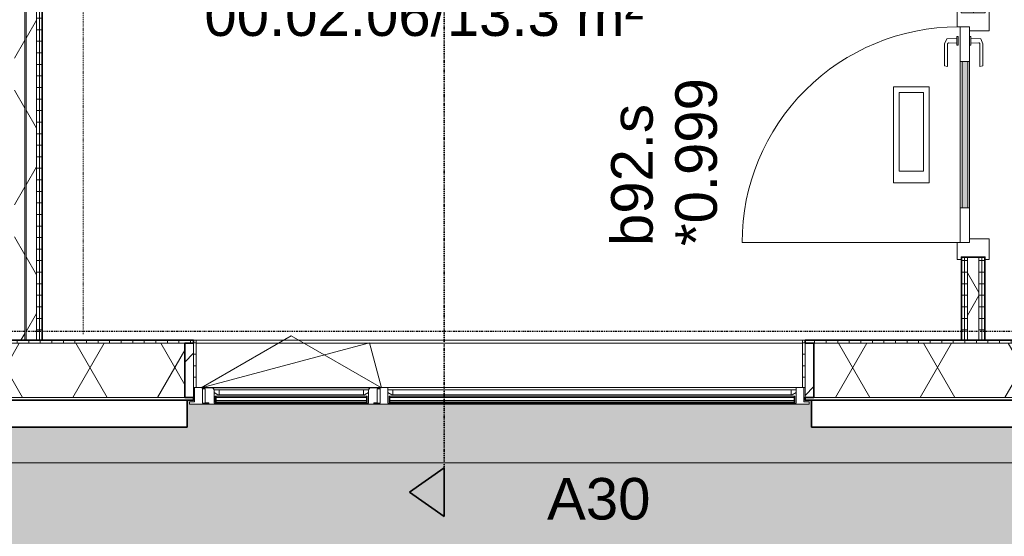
# Model space of a CAD drawing. Header units: millimetres. Extents: x -80560 to 110805, y -11020 to 52719.
# Tile 41 of 152: x 56670 to 60930, y 9111 to 11349. Entities that reach past the tile are written whole.
import ezdxf

# ---------------------------------------------------------------- set-up
doc = ezdxf.new("R2010")
doc.units = ezdxf.units.MM
for name, pattern in [('CENTER2', [20, 8, -4, 4, -4]), ('DASHDOT2', [8, 4, -2, 0, -2]), ('DASHED2-1', [3, 2, -1])]:
    doc.linetypes.add(name, pattern=pattern)
for name, color, linetype, lineweight in [('A-ANNO-DIMS', 211, 'Continuous', 9), ('A-ANNO-DIMS-100', 211, 'Continuous', 9), ('A-AREA-IDEN', 2, 'Continuous', 9), ('A-DETL-GENF', 92, 'Continuous', 18), ('A-DETL-MBND', 5, 'Continuous', 18), ('A-DOOR', 31, 'Continuous', 18), ('A-FLOR-OVHD', 1, 'DASHED2-1', 18), ('A-FLOR-PATT', 8, 'Continuous', 18), ('A-GENM', 13, 'Continuous', 18), ('A-GLAZ', 151, 'Continuous', 18), ('A-GLAZ-IDEN', 152, 'Continuous', 18), ('A-GLAZ-SILL', 1, 'Continuous', 18), ('A-WALL', 113, 'Continuous', 35), ('A-WALL-PATT', 111, 'Continuous', 35), ('G-ANNO-SYMB', 111, 'Continuous', 9), ('I-WALL', 2, 'Continuous', 18), ('S-GRID', 1, 'Continuous', 9)]:
    doc.layers.add(name, color=color, linetype=linetype, lineweight=lineweight)
doc.styles.add('Arial', font='arial.ttf', dxfattribs={"height": 180})
doc.styles.add('Arial_6', font='arial.ttf', dxfattribs={"width": 0.7, "height": 180})
doc.dimstyles.new('n3o_1_8', dxfattribs={"dimscale": 304.8, "dimtxt": 183.646692, "dimasz": 0.492126, "dimexe": 0.246063, "dimexo": 0.0625, "dimgap": 0.032808, "dimtad": 1, "dimdec": 0, "dimdsep": 46, "dimtxsty": 'Arial_6', "dimblk1": 'OBLIQUE', "dimblk2": 'OBLIQUE', "dimsah": 1, "dimcen": 0.09, "dimdle": 0.246063, "dimazin": 0, "dimtfac": 1, "dimtdec": 4, "dimtix": 1, "dimtmove": 0, "dimatfit": 3, "dimfxl": 0.246063, "dimfxlon": 1, "dimtvp": 1, "dimtolj": 1, "dimtzin": 0, "dimarcsym": 2})
pattern_1 = [(180, (56767.32, 14055.25), (-1e-13, -50), [])]
pattern_2 = [(60, (24894.82, 0), (-274.963, 158.75), []), (120, (24894.82, 0), (-274.963, -158.75), [])]
pattern_3 = [(180, (60844.82, 14005.25), (-1e-13, -50), [])]
pattern_4 = [(45, (0, 0), (-141.4214, 141.4214), [])]
pattern_5 = [(0, (0, 0), (0, 50), [])]

# ---------------------------------------------------------------- blocks, each defined once
blk = doc.blocks.new('Leonardo College_EHA_1489_R18_CF_situatie_2020_rvt-1-DO_00 begane grond')
at = {"layer": 'A-FLOR-PATT', "lineweight": 9}
h = blk.add_hatch(dxfattribs=at)
h.set_pattern_fill('FP_27', color=93, style=0, pattern_type=2)
h.set_pattern_definition([(90, (0, 0), (-456.197, 456.197), [120.967, -791.427]), (45, (0, 0), (-456.197, 456.197), [120.968, -524.193]), (135, (0, 0), (-456.197, -456.197), [120.968, -524.193])])
h.paths.add_polyline_path([(53547.8, 6923), (67447.4, 6923), (67424.9, 9701), (65130, 9701), (65130, 9711.4), (64440, 9713), (64440, 9701), (64450, 9701), (64450, 9584), (62200, 9584), (62200, 9701), (62210, 9701), (62210, 9720), (61625.9, 9721), (60390, 9721), (60390, 9701), (60400, 9701), (60400, 9584), (57700, 9584), (57700, 9701), (57710, 9701), (57710, 9721), (54990, 9721), (54990, 9701), (55000, 9701), (55000, 9584), (52300, 9584), (52300, 9701), (52268, 9701), (52268, 9694), (52290, 9694), (52290, 9684), (49610, 9684), (49610, 9694), (49632, 9694), (49632, 9701), (49600, 9700), (49600, 9584), (47450, 9584), (47450, 9701), (47418, 9701), (47418, 9694), (47440, 9694), (47440, 9684), (42960, 9684), (42960, 9694), (42982, 9694), (42982, 9701), (42950, 9700), (42950, 9584), (41600, 9584), (41600, 9701), (41568, 9701), (41568, 9694), (41590, 9694), (41590, 9684), (40683.4, 9684), (40682.5, 9678), (39817.5, 9678), (39816.6, 9684), (39710, 9684), (39710, 9694), (39732, 9694), (39732, 9701), (39700, 9701), (39700, 9584), (38800, 9584), (38800, 9701), (38768, 9701), (38768, 9694), (38790, 9694), (38790, 9684), (37910, 9684), (37910, 9694), (37932, 9694), (37932, 9701), (37900, 9701), (37900, 9584), (35200, 9584), (35200, 9701), (35168, 9701), (35168, 9694), (35190, 9694), (35190, 9684), (32510, 9684), (32510, 9694), (32532, 9694), (32532, 9701), (32500, 9701), (32500, 9584), (30100, 9584), (30100, 9701), (30068, 9701), (30068, 9694), (30090, 9694), (30090, 9684), (29210, 9684), (29210, 9694), (29232, 9694), (29232, 9701), (29200, 9701), (29200, 9584), (28527, 9584), (28527, 9701), (28495, 9701), (28495, 9694), (28517, 9694), (28517, 9684), (28412, 9684), (28409.5, 9668), (27544.5, 9668), (27542, 9684), (27437, 9684), (27437, 9694), (27459, 9694), (27459, 9701), (27427, 9701), (27427, 9584), (25750, 9584), (25750, 9701), (25718, 9701), (25718, 9694), (25740, 9694), (25740, 9684), (23960, 9684), (23960, 9694), (23982, 9694), (23982, 9701), (23950, 9700), (23950, 9584), (23050, 9584), (23050, 9701), (23018, 9701), (23018, 9694), (23040, 9694), (23040, 9684), (22160, 9684), (22160, 9694), (22182, 9694), (22182, 9701), (22150, 9701), (22150, 9584), (20350, 9584), (20350, 9701), (20318, 9701), (20318, 9694), (20340, 9694), (20340, 9684), (15860, 9684), (15860, 9694), (15882, 9694), (15882, 9701), (15850, 9700), (15850, 9584), (14384, 9584), (14384, 9721), (7590.2, 9721), (7590.2, 6923), (52710.1, 6923)], flags=0)
h.paths.add_polyline_path([(30068, 9713), (30073, 9713), (30073, 9721), (30068, 9721)], flags=0)
h.paths.add_polyline_path([(29227, 9713), (29232, 9713), (29232, 9721), (29227, 9721)], flags=0)
blk = doc.blocks.new('NLRS_41_GM_WPB_spouwlat-SH_generiek_ISR - 235x38-V48-DO_00 begane grond')
at = {"layer": 'A-GENM'}
h = blk.add_hatch(dxfattribs=at)
h.set_pattern_fill('FP_78', color=256, style=0, pattern_type=2)
h.set_pattern_definition(pattern_4)
h.paths.add_polyline_path([(32527, 9713), (32527, 9948), (32489, 9948), (32489, 9713)], flags=0)
for p, q in [((32527, 9948), (32489, 9948)), ((32489, 9948), (32489, 9713)), ((32527, 9713), (32527, 9948)), ((32489, 9713), (32527, 9713))]:
    blk.add_line(p, q, dxfattribs=at)
blk = doc.blocks.new('NLRS_41_GM_WPB_spouwlat-SH_generiek_ISR - 235x38-V49-DO_00 begane grond')
at = {"layer": 'A-GENM'}
h = blk.add_hatch(dxfattribs=at)
h.set_pattern_fill('FP_78', color=256, style=0, pattern_type=2)
h.set_pattern_definition(pattern_4)
h.paths.add_polyline_path([(35173, 9713), (35211, 9713), (35211, 9948), (35173, 9948)], flags=0)
for p, q in [((35211, 9948), (35173, 9948)), ((35173, 9948), (35173, 9713)), ((35211, 9713), (35211, 9948)), ((35173, 9713), (35211, 9713))]:
    blk.add_line(p, q, dxfattribs=at)
blk = doc.blocks.new('NLRS_41_GM_WPB_spouwlat-SH_generiek_ISR - 235x38-33868843-DO_00 begane grond')
at = {"layer": 'A-DETL-MBND'}
for p, q in [((32539, 9948), (35161, 9948)), ((32527, 9713), (32532, 9713)), ((35168, 9713), (35173, 9713))]:
    blk.add_line(p, q, dxfattribs=at)
blk = doc.blocks.new('41_dagkanten_SH_generiek_ISR - 12x204_5-V50-DO_00 begane grond')
at = {"layer": 'A-GENM'}
h = blk.add_hatch(dxfattribs=at)
h.set_pattern_fill('FP_79', color=256, style=0, pattern_type=2)
h.set_pattern_definition(pattern_5)
h.paths.add_polyline_path([(35168, 9756), (35173, 9756), (35173, 9960.5), (35161, 9960.5), (35161, 9756)], flags=0)
for p, q in [((35173, 9960.5), (35161, 9960.5)), ((35161, 9960.5), (35161, 9756)), ((35173, 9756), (35173, 9960.5)), ((35168, 9756), (35173, 9756))]:
    blk.add_line(p, q, dxfattribs=at)
blk = doc.blocks.new('41_dagkanten_SH_generiek_ISR - 12x204_5-V51-DO_00 begane grond')
at = {"layer": 'A-GENM'}
h = blk.add_hatch(dxfattribs=at)
h.set_pattern_fill('FP_80', color=256, style=0, pattern_type=2)
h.set_pattern_definition(pattern_5)
h.paths.add_polyline_path([(32527, 9756), (32539, 9756), (32539, 9960.5), (32527, 9960.5), (32527, 9922.4)], flags=0)
for p, q in [((32539, 9960.5), (32527, 9960.5)), ((32527, 9960.5), (32527, 9756)), ((32539, 9756), (32539, 9960.5)), ((32527, 9756), (32532, 9756))]:
    blk.add_line(p, q, dxfattribs=at)
blk = doc.blocks.new('merk 2700 draaikiep HOOG - merk 2700 draaikiep HOOG-32418240-DO_00 begane grond')
at = {"layer": 'A-GLAZ'}
for p, q in [((-1262, 0), (-1340, 0)), ((-1340, 0), (-1340, -10)), ((-1262, -4), (-1262, 0)), ((460, 0), (460, -4)), ((538, 0), (460, 0)), ((538, -4), (538, 0)), ((1340, 0), (1262, 0)), ((1262, 0), (1262, -4)), ((1340, -10), (1340, 0)), ((-1340, -10), (-1318, -10)), ((-1318, -10), (-1318, -72)), ((-1284, -72), (-1284, -4)), ((-1284, -4), (-1262, -4)), ((460, -4), (482, -4)), ((482, -4), (482, -72)), ((516, -72), (516, -4)), ((516, -4), (538, -4)), ((1262, -4), (1284, -4)), ((1284, -4), (1284, -72)), ((1318, -72), (1318, -10)), ((1318, -10), (1340, -10)), ((-1318, -72), (-1284, -72)), ((482, -72), (516, -72)), ((1284, -72), (1318, -72))]:
    blk.add_line(p, q, dxfattribs=at)
at = {"layer": 'A-GLAZ-SILL'}
for p, q in [((460, 0), (-1262, 0)), ((543, 0), (538, 0)), ((1262, 0), (1257, 0)), ((460, -4), (-1262, -4)), ((543, -4), (538, -4)), ((1262, -4), (1257, -4)), ((482, -72), (-1284, -72)), ((1284, -72), (516, -72))]:
    blk.add_line(p, q, dxfattribs=at)
blk = doc.blocks.new('30_n3o_RT62_glas met glaslat - Type 1-33731056-DO_00 begane grond')
at = {"layer": 'A-GENM'}
for points in [[(817.6, -5), (-878, -5), (-878, -11), (878, -11), (878, -5)], [(878, -25), (-878, -25), (-878, -31), (878, -31)]]:
    blk.add_hatch(color=256, dxfattribs=at).paths.add_polyline_path(points, flags=0)
for p, q in [((878, -5), (-878, -5)), ((-878, -5), (-878, -11)), ((-874, -5), (-878, -5)), ((-878, -5), (-878, -31)), ((-878, -11), (878, -11)), ((878, -25), (-878, -25)), ((-878, -25), (-878, -31)), ((-878, -31), (878, -31)), ((-878, -31), (-874, -31)), ((-874, -31), (-874, -5)), ((878, -5), (874, -5)), ((874, -5), (874, -31)), ((874, -31), (878, -31)), ((878, -11), (878, -5)), ((878, -31), (878, -5)), ((878, -31), (878, -25))]:
    blk.add_line(p, q, dxfattribs=at)
blk = doc.blocks.new('31_n3o_RT62_raam binnensponning_770817_v3 - Type 1-33731060-DO_00 begane grond')
at = {"layer": 'A-GENM'}
for p, q in [((-312, 4), (-357, 4)), ((-357, 4), (-357, -1)), ((-334, -58), (-334, 0)), ((-334, 0), (-312, 0)), ((-312, 0), (-312, 4)), ((312, 4), (-312, 4)), ((312, 0), (-312, 0)), ((357, 4), (312, 4)), ((312, 4), (312, 0)), ((312, 0), (334, 0)), ((334, 0), (334, -58)), ((357, -1), (357, 4)), ((-357, -1), (-372, -1)), ((-372, -1), (-372, -62)), ((372, -1), (357, -1)), ((372, -62), (372, -1)), ((-372, -62), (-384, -62)), ((-384, -66), (-340, -66)), ((-340, -66), (-334, -58)), ((340, -66), (-340, -66)), ((334, -58), (340, -66)), ((340, -66), (384, -66)), ((384, -62), (372, -62))]:
    blk.add_line(p, q, dxfattribs=at)
blk = doc.blocks.new('Mobility Plan Swing v2 - Mobility Plan Swing v2-33702714-DO_00 begane grond')
at = {"layer": 'A-GENM'}
for p, q in [((-390, 0), (0, 225.2)), ((0, 225.2), (390, 0)), ((-390, 0), (337.7, 195)), ((390, 0), (337.7, 195))]:
    blk.add_line(p, q, dxfattribs=at)
blk = doc.blocks.new('DPWP_30_n3o_RT62_glas met glaslat Frame1 - Type 1-33731059-DO_00 begane grond')
at = {"layer": 'A-GENM'}
for p, q in [((-866.317, -5), (-883, -15)), ((-883, -27), (-861, -27)), ((-861, -5), (-866.317, -5)), ((-861, -27), (-861, -5)), ((861, -5), (-861, -5)), ((861, -27), (-861, -27)), ((866.317, -5), (861, -5)), ((861, -5), (861, -27)), ((861, -27), (883, -27)), ((883, -15), (866.317, -5))]:
    blk.add_line(p, q, dxfattribs=at)
blk = doc.blocks.new('30_n3o_RT62_glas met glaslat - Type 1-33731065-DO_00 begane grond')
at = {"layer": 'A-GENM'}
for points in [[(104, -5), (-329, -5), (-329, -11), (329, -11), (329, -5)], [(329, -25), (-329, -25), (-329, -31), (329, -31)]]:
    blk.add_hatch(color=256, dxfattribs=at).paths.add_polyline_path(points, flags=0)
for p, q in [((329, -5), (-329, -5)), ((-329, -5), (-329, -11)), ((-325, -5), (-329, -5)), ((-329, -5), (-329, -31)), ((-329, -11), (329, -11)), ((329, -25), (-329, -25)), ((-329, -25), (-329, -31)), ((-329, -31), (329, -31)), ((-329, -31), (-325, -31)), ((-325, -31), (-325, -5)), ((329, -5), (325, -5)), ((325, -5), (325, -31)), ((325, -31), (329, -31)), ((329, -11), (329, -5)), ((329, -31), (329, -5)), ((329, -31), (329, -25))]:
    blk.add_line(p, q, dxfattribs=at)
blk = doc.blocks.new('DPWP_30_n3o_RT62_glas met glaslat Frame1 - Type 1-33731068-DO_00 begane grond')
at = {"layer": 'A-GENM'}
for p, q in [((-317.317, -5), (-334, -15)), ((-334, -15), (-334, -27)), ((-334, -27), (-312, -27)), ((-312, -5), (-317.317, -5)), ((-312, -27), (-312, -5)), ((312, -5), (-312, -5)), ((312, -27), (-312, -27)), ((317.317, -5), (312, -5)), ((312, -5), (312, -27)), ((312, -27), (334, -27)), ((334, -15), (317.317, -5)), ((334, -27), (334, -15))]:
    blk.add_line(p, q, dxfattribs=at)
blk = doc.blocks.new('32_n3o_deur_enkel - 90x139_17_K_930_2590x1080_glasdeur-34165518-DO_00 begane grond')
at = {"layer": 'A-GLAZ'}
for p, q in [((-540, 69.5), (-450, 69.5)), ((-540, 52.5), (-540, 69.5)), ((-528, 52.5), (-540, 52.5)), ((-528, -52.5), (-528, 52.5)), ((-450, 69.5), (-450, -15.5)), ((450, 69.5), (540, 69.5)), ((450, -15.5), (450, 69.5)), ((528, 52.5), (528, -52.5)), ((540, 52.5), (528, 52.5)), ((540, 69.5), (540, 52.5)), ((-540, -52.5), (-528, -52.5)), ((-540, -69.5), (-540, -52.5)), ((-467, -69.5), (-540, -69.5)), ((-467, -55.5), (-467, -69.5)), ((467, -69.5), (467, -55.5)), ((540, -69.5), (467, -69.5)), ((528, -52.5), (540, -52.5)), ((540, -52.5), (540, -69.5))]:
    blk.add_line(p, q, dxfattribs=at)
blk = doc.blocks.new('30_n3o_deur_glas - 40mm_draai_LS-33458343-DO_00 begane grond')
at = {"layer": 'A-DOOR'}
blk.add_hatch(color=256, dxfattribs=at).paths.add_polyline_path([(-150, -32), (-150, -8), (-784, -8), (-784, -32)], flags=0)
for p, q in [((-150, 0), (0, 0)), ((0, 0), (0, -40)), ((-934, 0), (-784, 0)), ((-934, -40), (-934, 0)), ((-784, -40), (-934, -40)), ((-784, 0), (-784, -40)), ((-150, 0), (-784, 0)), ((-784, -8), (-150, -8)), ((-784, -32), (-784, -8)), ((-150, -32), (-784, -32)), ((-784, -40), (-150, -40)), ((-150, -40), (-150, 0)), ((-150, -8), (-150, -32)), ((0, -40), (-150, -40)), ((-258.9, -174.2), (-675.1, -174.2)), ((-675.1, -174.2), (-675.1, -329.8)), ((-308.9, -199.2), (-650.1, -199.2)), ((-650.1, -199.2), (-650.1, -304.8)), ((-308.9, -304.8), (-308.9, -199.2)), ((-258.9, -329.8), (-258.9, -174.2)), ((-675.1, -329.8), (-258.9, -329.8)), ((-650.1, -304.8), (-308.9, -304.8))]:
    blk.add_line(p, q, dxfattribs=at)
blk = doc.blocks.new('30_n3o_beslag_deurkruk_met_schild - std-887349-DO_00 begane grond')
at = {"layer": 'A-DOOR'}
for p, q in [((-10, 5), (-7.8, 48.4)), ((-7.8, 48.4), (12.7, 58)), ((12.7, 58), (108, 58)), ((111, 45), (13.3, 45)), ((108, 58), (111, 45)), ((18.5, 5), (-18.5, 5)), ((-18.5, 5), (-18.5, 0)), ((8.3, 39.7), (10, 5)), ((18.5, 0), (18.5, 5))]:
    blk.add_line(p, q, dxfattribs=at)
at = {"layer": 'A-DOOR', "flags": 128}
blk.add_lwpolyline([(13.3, 45), (11.3, 44.6), (9.6, 43.4), (8.6, 41.7), (8.3, 39.7)], dxfattribs=at)
blk = doc.blocks.new('30_n3o_beslag_deurkruk_met_schild - std-875116-DO_00 begane grond')
at = {"layer": 'A-DOOR'}
for p, q in [((18.5, 0), (-18.5, 0)), ((-18.5, 0), (-18.5, -5)), ((18.5, -5), (18.5, 0)), ((-18.5, -5), (18.5, -5)), ((-7.8, -48.4), (-10, -5)), ((10, -5), (8.3, -39.7)), ((12.7, -58), (-7.8, -48.4)), ((108, -58), (12.7, -58)), ((13.3, -45), (111, -45)), ((111, -45), (108, -58))]:
    blk.add_line(p, q, dxfattribs=at)
at = {"layer": 'A-DOOR', "flags": 128}
blk.add_lwpolyline([(8.3, -39.7), (8.6, -41.7), (9.6, -43.4), (11.3, -44.6), (13.3, -45)], dxfattribs=at)
blk = doc.blocks.new('00_n3o_symbool_swingangle - std-31756284-DO_00 begane grond')
at = {"layer": 'A-DOOR'}
blk.add_line((-415, 10), (-415, 944), dxfattribs=at)
blk.add_arc((-415, 10), 934, 360, 90, dxfattribs=at)
blk = doc.blocks.new('01_n3o_symbool_lijn_met_tekst - brandwerend_B60-32129085-DO_00 begane grond')
at = {"layer": 'A-DETL-GENF', "color": 3, "linetype": 'DASHDOT2'}
blk.add_line((0, 0), (8375, 0), dxfattribs=at)
blk = doc.blocks.new('Section - 00_n3o_sectionmark_detailaanduiding-325618-DO_00 begane grond')
at = {"layer": 'G-ANNO-SYMB'}
blk.add_hatch(color=256, dxfattribs=at).paths.add_polyline_path([(0, 0), (1.05, 1.5), (2.101, 0)], flags=0)
at = {"layer": 'G-ANNO-SYMB', "linetype": 'DASHDOT2', "lineweight": 35}
for p, q in [((1.05, 1.5), (0, 0)), ((2.101, 0), (1.05, 1.5)), ((0, 0), (2.101, 0))]:
    blk.add_line(p, q, dxfattribs=at)
blk = doc.blocks.new('DIMBLOCK272-DO_00 begane grond')
at = {"layer": 'A-ANNO-DIMS-100'}
for p, q in [((102364.8, 10470.3), (102364.8, 5571.3)), ((102364.8, 5646.3), (102364.8, 10470.3)), ((39278.8, 5646.3), (39353.8, 5721.3)), ((39278.8, 5721.3), (39278.8, 5571.3)), ((39278.8, 5646.3), (39278.8, 5721.3)), ((102364.8, 5646.3), (102439.8, 5721.3)), ((39203.8, 5646.3), (102439.8, 5646.3)), ((39278.8, 5646.3), (39203.8, 5571.3)), ((102364.8, 5646.3), (102289.8, 5571.3))]:
    blk.add_line(p, q, dxfattribs=at)
at = {"layer": 'A-ANNO-DIMS-100', "color": 0, "insert": (70581.7, 5889.9), "char_height": 180, "width": 576.368, "attachment_point": 1, "line_spacing_factor": 0.941778, "style": 'Arial_6'}
blk.add_mtext('63086', dxfattribs=at)
blk = doc.blocks.new('_Oblique')
at = {"color": 0, "linetype": 'ByBlock', "lineweight": -2}
blk.add_line((-0.5, -0.5), (0.5, 0.5), dxfattribs=at)

msp = doc.modelspace()

# ---------------------------------------------------------------- hatches: boundary and pattern name
at = {"layer": 'A-WALL-PATT', "lineweight": 18}
h = msp.add_hatch(dxfattribs=at)
h.set_pattern_fill('FP_31', color=256, angle=90, style=0, pattern_type=2)
h.set_pattern_definition(pattern_1)
h.paths.add_polyline_path([(56742.3, 9960.5), (56754.8, 9960.5), (56754.8, 13325), (56742.3, 13325), (56742.3, 10255.6)], flags=0)
h.paths.add_polyline_path([(56754.8, 13395), (56754.8, 17692.5), (56742.3, 17692.5), (56742.3, 13395)], flags=0)
h.paths.add_polyline_path([(56742.3, 17767.5), (56754.8, 17767.5), (56754.8, 18062.5), (56742.3, 18062.5), (56742.3, 17920.7)], flags=0)
h.paths.add_polyline_path([(56742.3, 18137.5), (56754.8, 18137.5), (56754.8, 18150), (56742.3, 18150)], flags=0)
h = msp.add_hatch(dxfattribs=at)
h.set_pattern_fill('FP_31', color=256, angle=90, style=0, pattern_type=2)
h.set_pattern_definition(pattern_1)
h.paths.add_polyline_path([(56767.3, 9960.5), (56767.3, 13325), (56754.8, 13325), (56754.8, 9960.5)], flags=0)
h.paths.add_polyline_path([(56754.8, 13395), (56767.3, 13395), (56767.3, 17692.5), (56754.8, 17692.5), (56754.8, 13588.2)], flags=0)
h.paths.add_polyline_path([(56754.8, 17767.5), (56767.3, 17767.5), (56767.3, 18062.5), (56754.8, 18062.5), (56754.8, 17920.7)], flags=0)
h.paths.add_polyline_path([(56767.3, 18137.5), (56767.3, 18150), (56754.8, 18150), (56754.8, 18137.5)], flags=0)
h = msp.add_hatch(dxfattribs=at)
h.set_pattern_fill('FP_2', color=256, style=0, pattern_type=2)
h.set_pattern_definition(pattern_2)
h.paths.add_polyline_path([(56647.3, 9960.5), (56692.3, 9960.5), (56692.3, 18137.5), (56647.3, 18137.5), (56647.3, 10255.6)], flags=0)
h = msp.add_hatch(dxfattribs=at)
h.set_pattern_fill('FP_2', color=256, style=0, pattern_type=2)
h.set_pattern_definition(pattern_2)
h.paths.add_polyline_path([(56742.3, 9960.5), (56742.3, 18137.5), (56697.3, 18137.5), (56697.3, 9960.5)], flags=0)
h = msp.add_hatch(dxfattribs=at)
h.set_pattern_fill('FP_32', color=256, angle=90, style=0, pattern_type=2)
h.set_pattern_definition(pattern_3)
h.paths.add_polyline_path([(60769.8, 9960.5), (60769.8, 10320.5), (60757.3, 10320.5), (60757.3, 9960.5)], flags=0)
h.paths.add_polyline_path([(60769.8, 11380.5), (60769.8, 18062.5), (60757.3, 18062.5), (60757.3, 11380.5)], flags=0)
h = msp.add_hatch(dxfattribs=at)
h.set_pattern_fill('FP_2', color=256, style=0, pattern_type=2)
h.set_pattern_definition(pattern_2)
h.paths.add_polyline_path([(60819.8, 9960.5), (60819.8, 10320.5), (60769.8, 10320.5), (60769.8, 9960.5)], flags=0)
h.paths.add_polyline_path([(60819.8, 11380.5), (60819.8, 18062.5), (60769.8, 18062.5), (60769.8, 11380.5)], flags=0)
h = msp.add_hatch(dxfattribs=at)
h.set_pattern_fill('FP_32', color=256, angle=90, style=0, pattern_type=2)
h.set_pattern_definition(pattern_3)
h.paths.add_polyline_path([(60832.3, 9960.5), (60832.3, 10320.5), (60819.8, 10320.5), (60819.8, 9960.5)], flags=0)
h.paths.add_polyline_path([(60819.8, 11380.5), (60832.3, 11380.5), (60832.3, 18062.5), (60819.8, 18062.5), (60819.8, 12255.2)], flags=0)
h = msp.add_hatch(dxfattribs=at)
h.set_pattern_fill('FP_32', color=256, angle=90, style=0, pattern_type=2)
h.set_pattern_definition(pattern_3)
h.paths.add_polyline_path([(60744.8, 9960.5), (60757.3, 9960.5), (60757.3, 10320.5), (60744.8, 10320.5), (60744.8, 10255.6)], flags=0)
h.paths.add_polyline_path([(60744.8, 11380.5), (60757.3, 11380.5), (60757.3, 18050), (60744.8, 18050), (60744.8, 12255.2)], flags=0)
h = msp.add_hatch(dxfattribs=at)
h.set_pattern_fill('FP_32', color=256, angle=90, style=0, pattern_type=2)
h.set_pattern_definition(pattern_3)
h.paths.add_polyline_path([(60844.8, 9960.5), (60844.8, 10320.5), (60832.3, 10320.5), (60832.3, 9960.5)], flags=0)
h.paths.add_polyline_path([(60832.3, 11380.5), (60844.8, 11380.5), (60844.8, 18050), (60832.3, 18050), (60832.3, 12255.2)], flags=0)
h = msp.add_hatch(dxfattribs=at)
h.set_pattern_fill('FP_2', color=256, style=0, pattern_type=2)
h.set_pattern_definition(pattern_2)
h.paths.add_polyline_path([(78297.9, 9713), (78321.8, 9713), (78321.8, 9948), (77205.8, 9948), (77205.8, 9713), (77710.5, 9713)], flags=0)
h.paths.add_polyline_path([(74483.8, 9713), (74483.8, 9948), (72355.8, 9948), (72355.8, 9713), (74186.5, 9713)], flags=0)
h.paths.add_polyline_path([(67725.7, 9713), (67833.8, 9713), (67833.8, 9948), (66505.8, 9948), (66505.8, 9713), (66551, 9713)], flags=0)
h.paths.add_polyline_path([(64495.3, 9713), (64583.8, 9713), (64583.8, 9948), (63705.8, 9948), (63705.8, 9713), (64201.6, 9713)], flags=0)
h.paths.add_polyline_path([(62783.8, 9713), (62783.8, 9948), (60105.8, 9948), (60105.8, 9713), (62733.3, 9713)], flags=0)
h.paths.add_polyline_path([(57153.5, 9713), (57383.8, 9713), (57383.8, 9948), (55005.8, 9948), (55005.8, 9713), (56566.2, 9713)], flags=0)
h.paths.add_polyline_path([(54083.8, 9713), (54083.8, 9948), (53432.8, 9948), (53432.8, 9713), (53629.4, 9713)], flags=0)
h.paths.add_polyline_path([(52310.8, 9713), (52310.8, 9948), (50655.8, 9948), (50655.8, 9713), (52161.1, 9713)], flags=0)
h.paths.add_polyline_path([(46875, 9713), (47033.8, 9713), (47033.8, 9948), (45255.8, 9948), (45255.8, 9713), (46581.3, 9713)], flags=0)
h.paths.add_polyline_path([(48833.8, 9713), (48833.8, 9948), (47955.8, 9948), (47955.8, 9713), (48343.3, 9713)], flags=0)
h.paths.add_polyline_path([(40733.8, 9713), (40733.8, 9948), (39407.8, 9948), (39407.8, 9713), (40707.9, 9713)], flags=0)
h = msp.add_hatch(dxfattribs=at)
h.set_pattern_fill('FP_231', color=256, angle=90, style=0, pattern_type=2)
h.set_pattern_definition([(90, (58858.82, 9701), (-50, -2e-13), [])])
h.paths.add_polyline_path([(77167.8, 9948), (78321.8, 9948), (78321.8, 9960.5), (77167.8, 9960.5)], flags=0)
h.paths.add_polyline_path([(72317.8, 9948), (74521.8, 9948), (74521.8, 9960.5), (72317.8, 9960.5)], flags=0)
h.paths.add_polyline_path([(67725.7, 9948), (67871.8, 9948), (67871.8, 9960.5), (66467.8, 9960.5), (66467.8, 9948), (66551, 9948)], flags=0)
h.paths.add_polyline_path([(64583.8, 9948), (64621.8, 9948), (64621.8, 9960.5), (63667.8, 9960.5), (63667.8, 9948), (64201.6, 9948)], flags=0)
h.paths.add_polyline_path([(62821.8, 9948), (62821.8, 9960.5), (60067.8, 9960.5), (60067.8, 9948), (62783.8, 9948)], flags=0)
h.paths.add_polyline_path([(56566.2, 9948), (57421.8, 9948), (57421.8, 9960.5), (54967.8, 9960.5), (54967.8, 9948), (56272.5, 9948)], flags=0)
h.paths.add_polyline_path([(53923.1, 9948), (54121.8, 9948), (54121.8, 9960.5), (53394.8, 9960.5), (53394.8, 9948), (53629.4, 9948)], flags=0)
h.paths.add_polyline_path([(51867.4, 9948), (52348.8, 9948), (52348.8, 9960.5), (50617.8, 9960.5), (50617.8, 9948), (51573.7, 9948)], flags=0)
h.paths.add_polyline_path([(48871.8, 9948), (48871.8, 9960.5), (47917.8, 9960.5), (47917.8, 9948), (48833.8, 9948)], flags=0)
h.paths.add_polyline_path([(47071.8, 9948), (47071.8, 9960.5), (45217.8, 9960.5), (45217.8, 9948), (47033.8, 9948)], flags=0)
h.paths.add_polyline_path([(40707.9, 9948), (40771.8, 9948), (40771.8, 9960.5), (39642.8, 9960.5), (39642.8, 9948)], flags=0)
h = msp.add_hatch(dxfattribs=at)
h.set_pattern_fill('FP_230', color=256, style=0, pattern_type=2)
h.set_pattern_definition([(0, (58858.82, 9701), (2e-14, 50), [])])
h.paths.add_polyline_path([(78321.8, 9701), (78321.8, 9713), (77167.8, 9713), (77167.8, 9701), (78297.9, 9701)], flags=0)
h.paths.add_polyline_path([(74521.8, 9701), (74521.8, 9713), (72317.8, 9713), (72317.8, 9701), (74186.5, 9701)], flags=0)
h.paths.add_polyline_path([(67725.7, 9701), (67871.8, 9701), (67871.8, 9713), (66467.8, 9713), (66467.8, 9701), (66551, 9701)], flags=0)
h.paths.add_polyline_path([(64621.8, 9701), (64621.8, 9713), (63667.8, 9713), (63667.8, 9701), (64495.3, 9701)], flags=0)
h.paths.add_polyline_path([(62733.3, 9701), (62821.8, 9701), (62821.8, 9713), (60067.8, 9713), (60067.8, 9701), (62439.6, 9701)], flags=0)
h.paths.add_polyline_path([(57421.8, 9701), (57421.8, 9713), (54967.8, 9713), (54967.8, 9701), (57153.5, 9701)], flags=0)
h.paths.add_polyline_path([(53629.4, 9701), (54121.8, 9701), (54121.8, 9713), (53394.8, 9713), (53394.8, 9701)], flags=0)
h.paths.add_polyline_path([(52161.1, 9701), (52348.8, 9701), (52348.8, 9713), (50617.8, 9713), (50617.8, 9701), (51867.4, 9701)], flags=0)
h.paths.add_polyline_path([(48049.7, 9701), (48871.8, 9701), (48871.8, 9713), (47917.8, 9713), (47917.8, 9701)], flags=0)
h.paths.add_polyline_path([(46581.3, 9701), (47071.8, 9701), (47071.8, 9713), (45217.8, 9713), (45217.8, 9701), (45406.6, 9701)], flags=0)
h.paths.add_polyline_path([(39395.8, 9701), (40771.8, 9701), (40771.8, 9713), (39395.8, 9713)], flags=0)

# ---------------------------------------------------------------- linework, layer by layer
at = {"layer": 'A-FLOR-OVHD'}
msp.add_line((102310.7, 9429), (36723.8, 9429), dxfattribs=at)
at = {"layer": 'A-WALL', "lineweight": 18}
for p, q in [((56692.3, 9960.5), (56692.3, 18137.5)), ((56697.3, 9960.5), (56697.3, 18137.5)), ((56742.3, 9960.5), (56742.3, 18137.5)), ((56754.8, 9960.5), (56754.8, 13325)), ((60757.3, 9960.5), (60757.3, 10320.5)), ((60769.8, 9960.5), (60769.8, 10320.5)), ((60819.8, 9960.5), (60819.8, 10320.5)), ((60832.3, 9960.5), (60832.3, 10320.5)), ((55005.8, 9948), (57383.8, 9948)), ((57433.8, 9960.5), (60055.8, 9960.5)), ((57433.8, 9948), (60055.8, 9948)), ((60105.8, 9948), (62783.8, 9948)), ((55005.8, 9713), (57383.8, 9713)), ((57426.8, 9713), (57421.8, 9713)), ((60067.8, 9713), (60062.8, 9713)), ((60105.8, 9713), (62783.8, 9713)), ((57426.8, 9701), (57421.8, 9701)), ((60067.8, 9701), (60062.8, 9701))]:
    msp.add_line(p, q, dxfattribs=at)
at = {"layer": 'A-WALL'}
for p, q in [((57421.8, 9960.5), (54967.8, 9960.5)), ((57383.8, 9713), (57383.8, 9948)), ((57383.8, 9948), (57421.8, 9948)), ((57421.8, 9948), (57421.8, 9960.5)), ((62821.8, 9960.5), (60067.8, 9960.5)), ((60067.8, 9960.5), (60067.8, 9948)), ((60067.8, 9948), (60105.8, 9948)), ((60105.8, 9948), (60105.8, 9713)), ((57421.8, 9713), (57383.8, 9713)), ((57421.8, 9701), (57421.8, 9713)), ((60105.8, 9713), (60067.8, 9713)), ((60067.8, 9713), (60067.8, 9701)), ((54967.8, 9701), (57421.8, 9701)), ((57394.8, 9584), (57394.8, 9701)), ((60067.8, 9701), (62821.8, 9701)), ((60094.8, 9701), (60094.8, 9584)), ((54994.8, 9584), (57394.8, 9584)), ((60094.8, 9584), (62794.8, 9584))]:
    msp.add_line(p, q, dxfattribs=at)
at = {"layer": 'G-ANNO-SYMB', "linetype": 'DASHDOT2', "lineweight": 35}
msp.add_line((58505.6, 48457.5), (58505.6, 9197.4), dxfattribs=at)
at = {"layer": 'I-WALL', "lineweight": 35}
for p, q in [((56767.3, 9960.5), (56767.3, 13310)), ((60744.8, 10320.5), (60744.8, 9960.5)), ((60844.8, 10320.5), (60744.8, 10320.5)), ((60844.8, 9960.5), (60844.8, 10320.5))]:
    msp.add_line(p, q, dxfattribs=at)
at = {"layer": 'S-GRID', "linetype": 'CENTER2', "lineweight": 25}
msp.add_line((29945.3, 10000), (110204.9, 10000), dxfattribs=at)

# ---------------------------------------------------------------- block references
at = {"color": 250, "lineweight": 5}
msp.add_blockref('Leonardo College_EHA_1489_R18_CF_situatie_2020_rvt-1-DO_00 begane grond', (24894.8, 0), dxfattribs=at)
at = {"layer": 'A-DETL-GENF', "color": 3, "linetype": 'DASHDOT2', "rotation": 90}
msp.add_blockref('01_n3o_symbool_lijn_met_tekst - brandwerend_B60-32129085-DO_00 begane grond', (56944.8, 9987.5), dxfattribs=at)
at = {"layer": 'A-DOOR'}
for name, p, rotation in [('00_n3o_symbool_swingangle - std-31756284-DO_00 begane grond', (60739.3, 10798.5), 89.99999999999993), ('30_n3o_deur_glas - 40mm_draai_LS-33458343-DO_00 begane grond', (60779.3, 10383.5), 269.9999999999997), ('30_n3o_beslag_deurkruk_met_schild - std-875116-DO_00 begane grond', (60729.3, 11257.5), 270.0000000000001), ('30_n3o_beslag_deurkruk_met_schild - std-887349-DO_00 begane grond', (60779.3, 11257.5), 269.9999999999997)]:
    msp.add_blockref(name, p, dxfattribs=dict(at, rotation=rotation))
at = {"layer": 'A-GENM'}
for name, p in [('Mobility Plan Swing v2 - Mobility Plan Swing v2-33702714-DO_00 begane grond', (57844.8, 9754)), ('NLRS_41_GM_WPB_spouwlat-SH_generiek_ISR - 235x38-V48-DO_00 begane grond', (24894.8, 0)), ('41_dagkanten_SH_generiek_ISR - 12x204_5-V51-DO_00 begane grond', (24894.8, 0)), ('NLRS_41_GM_WPB_spouwlat-SH_generiek_ISR - 235x38-33868843-DO_00 begane grond', (24894.8, 0)), ('41_dagkanten_SH_generiek_ISR - 12x204_5-V50-DO_00 begane grond', (24894.8, 0)), ('NLRS_41_GM_WPB_spouwlat-SH_generiek_ISR - 235x38-V49-DO_00 begane grond', (24894.8, 0))]:
    msp.add_blockref(name, p, dxfattribs=at)
at = {"layer": 'A-GENM', "rotation": 180}
for name, p in [('31_n3o_RT62_raam binnensponning_770817_v3 - Type 1-33731060-DO_00 begane grond', (57844.8, 9688)), ('DPWP_30_n3o_RT62_glas met glaslat Frame1 - Type 1-33731068-DO_00 begane grond', (57844.8, 9719)), ('30_n3o_RT62_glas met glaslat - Type 1-33731065-DO_00 begane grond', (57844.8, 9688)), ('DPWP_30_n3o_RT62_glas met glaslat Frame1 - Type 1-33731059-DO_00 begane grond', (59145.8, 9719)), ('30_n3o_RT62_glas met glaslat - Type 1-33731056-DO_00 begane grond', (59145.8, 9688))]:
    msp.add_blockref(name, p, dxfattribs=at)
at = {"layer": 'A-GLAZ'}
for name, p, rotation in [('32_n3o_deur_enkel - 90x139_17_K_930_2590x1080_glasdeur-34165518-DO_00 begane grond', (60794.8, 10850.5), 269.9999999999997), ('merk 2700 draaikiep HOOG - merk 2700 draaikiep HOOG-32418240-DO_00 begane grond', (58744.8, 9684), 180)]:
    msp.add_blockref(name, p, dxfattribs=dict(at, rotation=rotation))
at = {"layer": 'G-ANNO-SYMB', "linetype": 'DASHDOT2', "lineweight": 35, "xscale": 99.99999999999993, "yscale": 99.99999999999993, "zscale": 99.99999999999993, "rotation": 89.99999999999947}
msp.add_blockref('Section - 00_n3o_sectionmark_detailaanduiding-325618-DO_00 begane grond', (58505.6, 9197.4), dxfattribs=at)

# ---------------------------------------------------------------- texts
at = {"layer": 'A-AREA-IDEN', "insert": (57468.8, 11458.5), "char_height": 180, "width": 2260.759, "attachment_point": 1, "style": 'Arial'}
msp.add_mtext('00.02.06/13.3 m²', dxfattribs=at)
at = {"layer": 'A-GLAZ-IDEN', "lineweight": 9, "char_height": 180, "attachment_point": 1, "rotation": 90, "style": 'Arial'}
for s, insert, width in [('*0.999', (59506.2, 10368.7), 865.822), ('b92.s', (59228.4, 10368.7), 729.536)]:
    msp.add_mtext(s, dxfattribs=dict(at, insert=insert, width=width))
at = {"layer": 'A-GLAZ-IDEN', "lineweight": 9, "insert": (58951.4, 9364), "char_height": 180, "width": 537.131, "attachment_point": 1, "style": 'Arial'}
msp.add_mtext('A30', dxfattribs=at)

# ---------------------------------------------------------------- dimensions: what is measured, and where the dimension line sits
at = {"layer": 'A-ANNO-DIMS'}
dim = msp.add_linear_dim(base=(102364.8, 5646.3), p1=(39278.8, 5721.3), p2=(102364.8, 10470.3), dimstyle='n3o_1_8', override={"dimpost": '<>', "dimfxl": 63264.498951}, dxfattribs=at)
dim.commit()
dim.dimension.update_dxf_attribs({"geometry": 'DIMBLOCK272-DO_00 begane grond', "text_midpoint": (70821.8, 5748.2)})

doc.saveas('drawing.dxf')
